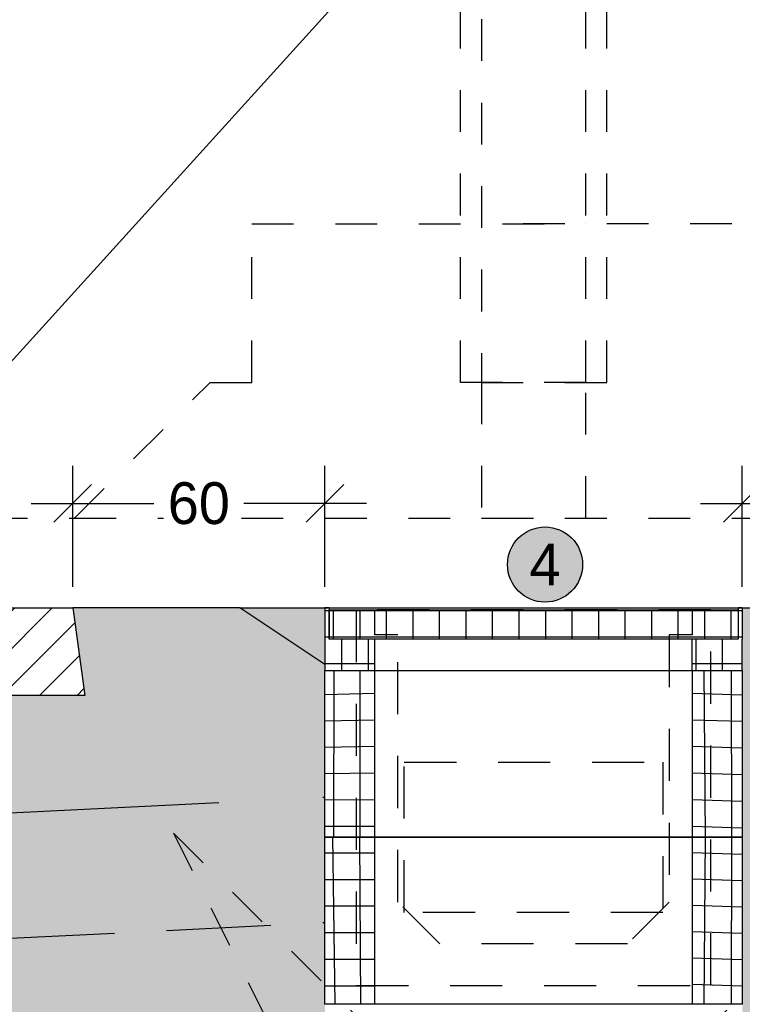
# Model space of a CAD drawing. Header units: metres. Extents: x -8 to 484, y -254 to 116.
# Tile 135 of 172: x 426.99 to 428.72, y 36.46 to 38.82. Entities that reach past the tile are written whole.
import ezdxf

# ---------------------------------------------------------------- set-up
doc = ezdxf.new("R2010")
doc.units = ezdxf.units.M
for name, pattern in [('GESTRICHELT', [0.75, 0.5, -0.25]), ('STRICHLINIE', [0.75, 0.5, -0.25]), ('STRICHPUNKT', [25.4, 12.7, -6.35, 0, -6.35])]:
    doc.linetypes.add(name, pattern=pattern)
for name, color, linetype in [('GTU_A_Druckbereich', 7, 'STRICHPUNKT'), ('GTU_A_Lichtraumprofil', 252, 'Continuous'), ('GTU_B', 253, 'Continuous'), ('GTU_B_Bemaßung', 253, 'Continuous'), ('GTU_P', 1, 'Continuous'), ('GTU_P_Baugrube', 11, 'Continuous'), ('GTU_P_Bemaßung', 1, 'Continuous'), ('GTU_P_Beschriftung', 1, 'Continuous')]:
    doc.layers.add(name, color=color, linetype=linetype)
doc.layers.add('GTU_A_Hilfslayer', color=3, linetype='Continuous', plot=False)
doc.styles.add('PROVI', font='PROVI.SHX')
doc.dimstyles.new('1zu50', dxfattribs={"dimscale": 0.5, "dimtxt": 0.2, "dimasz": 0.18, "dimexe": 0.18, "dimexo": 0.02, "dimgap": 0.09, "dimtad": 0, "dimtih": 1, "dimtoh": 1, "dimzin": 4, "dimdsep": 46, "dimtxsty": 'PROVI', "dimblk1": 'OBLIQUE', "dimblk2": 'OBLIQUE', "dimsah": 1, "dimcen": 0.3, "dimdle": 0.2, "dimclrd": 256, "dimclre": 256, "dimclrt": 256, "dimadec": 0, "dimazin": 0, "dimtfac": 1, "dimtdec": 4, "dimtofl": 0, "dimtmove": 2, "dimatfit": 3, "dimldrblk": 'NONE', "dimfxl": 0.4, "dimfxlon": 1, "dimtfill": 1, "dimtfillclr": 256, "dimtolj": 1, "dimtzin": 0, "dimlwd": -1, "dimlwe": -1, "dimarcsym": 0})
doc.dimstyles.new('1zu50 (cm)', dxfattribs={"dimscale": 0.5, "dimtxt": 0.2, "dimasz": 0.18, "dimexe": 0.18, "dimexo": 0.02, "dimgap": 0.09, "dimtad": 0, "dimtih": 1, "dimtoh": 1, "dimdec": 0, "dimlfac": 100, "dimzin": 4, "dimdsep": 46, "dimtxsty": 'PROVI', "dimblk1": 'OBLIQUE', "dimblk2": 'OBLIQUE', "dimsah": 1, "dimcen": 0.3, "dimdle": 0.2, "dimclrd": 256, "dimclre": 256, "dimclrt": 256, "dimadec": 0, "dimazin": 0, "dimtfac": 1, "dimtdec": 4, "dimtofl": 0, "dimtmove": 2, "dimatfit": 3, "dimldrblk": 'NONE', "dimfxl": 0.4, "dimfxlon": 1, "dimtfill": 1, "dimtfillclr": 256, "dimtolj": 1, "dimtzin": 0, "dimlwd": -1, "dimlwe": -1, "dimarcsym": 0})

# ---------------------------------------------------------------- blocks, each defined once
blk = doc.blocks.new('Lira_250m GC mit_Ola')
at = {"layer": 'GTU_A_Lichtraumprofil', "linetype": 'STRICHLINIE', "ltscale": 0.2}
for points in [[(0.7499991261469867, 0.05499949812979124), (1.387499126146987, 0.05499949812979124), (1.387499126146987, -0.03800050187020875), (1.462499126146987, -0.03800050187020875), (1.462499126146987, -5.01870208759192e-07), (1.612499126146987, -5.018719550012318e-07), (1.612499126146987, 0.05499949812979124), (2.024999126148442, 0.05499949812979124), (3.249999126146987, 0.05499949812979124), (3.249999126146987, 0.3799994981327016), (3.249999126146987, 3.049999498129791), (2.609999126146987, 4.899999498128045), (-1.110000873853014, 4.899999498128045), (-1.750000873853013, 3.049999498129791), (-1.750000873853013, 0.3799994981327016), (-1.750000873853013, 0.05499949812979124), (-0.5250008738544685, 0.05499949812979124), (-0.1125008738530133, 0.05499949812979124), (-0.1125008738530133, -5.018719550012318e-07), (0.03749912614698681, -5.01870208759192e-07), (0.03749912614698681, -0.03800050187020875), (0.1124991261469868, -0.03800050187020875), (0.1124991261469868, 0.05499949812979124), (0.7499991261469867, 0.05499949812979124)], [(-1.750000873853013, 0.3799994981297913), (-1.450000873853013, 0.3799994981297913), (-1.450000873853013, 3.917186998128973)], [(3.249999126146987, 0.3799994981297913), (2.949999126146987, 0.3799994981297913), (2.949999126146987, 3.917186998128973)], [(-0.5250008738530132, 0.05499949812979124), (-0.8500008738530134, 0.3799994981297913), (-0.9500008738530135, 0.3799994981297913), (-0.9500008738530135, 0.7599994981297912), (-1.750000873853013, 0.7599994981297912)], [(2.024999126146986, 0.05499949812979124), (2.349999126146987, 0.3799994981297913), (2.449999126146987, 0.3799994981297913), (2.449999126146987, 0.7599994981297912), (3.249999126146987, 0.7599994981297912)]]:
    blk.add_lwpolyline(points, dxfattribs=at)
blk = doc.blocks.new('GTU_QP_KTB_Kabelaufbauschacht Gr V Deckel')
h = blk.add_hatch()
h.set_pattern_fill('ANSI37', color=256, scale=0.02, angle=45)
h.set_pattern_definition([(90, (31.49834165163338, 9.313225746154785e-10), (-0.0635, 6.938893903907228e-18), []), (180, (31.49834165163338, 9.313225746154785e-10), (-6.938893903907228e-18, -0.0635), [])])
h.paths.add_polyline_path([(2572785.763642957, 5641192.82787024), (2572785.763642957, 5641192.897870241), (2572784.783647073, 5641192.897870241), (2572784.783647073, 5641192.82787024)])
for p, q in [((2572784.783647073, 5641192.897870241), (2572785.763642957, 5641192.897870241)), ((2572784.783647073, 5641192.82787024), (2572784.783647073, 5641192.897870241)), ((2572785.763642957, 5641192.897870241), (2572785.763642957, 5641192.82787024)), ((2572785.763642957, 5641192.82787024), (2572784.783647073, 5641192.82787024))]:
    blk.add_line(p, q)
blk = doc.blocks.new('GTU_QP_KTB_Kabelaufbauschacht Gr V Oberrahmen')
h = blk.add_hatch()
h.set_pattern_fill('ANSI37', color=256, scale=0.02, angle=45)
h.set_pattern_definition([(90, (31.51833753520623, 9.313225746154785e-10), (-0.0635, 6.938893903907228e-18), []), (180, (31.51833753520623, 9.313225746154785e-10), (-6.938893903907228e-18, -0.0635), [])])
h.paths.add_polyline_path([(2572784.893642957, 5641192.681374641), (2572784.783642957, 5641192.681374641), (2572784.783642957, 5641192.756374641), (2572784.773642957, 5641192.756374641), (2572784.773642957, 5641192.681374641), (2572784.773642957, 5641192.606374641), (2572784.893642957, 5641192.60637464)])
h = blk.add_hatch()
h.set_pattern_fill('ANSI37', color=256, scale=0.02, angle=45)
h.set_pattern_definition([(90, (31.6683375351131, 9.313225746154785e-10), (-0.0635, 6.938893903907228e-18), []), (180, (31.6683375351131, 9.313225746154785e-10), (-6.938893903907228e-18, -0.0635), [])])
h.paths.add_polyline_path([(2572785.653642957, 5641192.606374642), (2572785.773642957, 5641192.606374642), (2572785.773642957, 5641192.681374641), (2572785.773642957, 5641192.756374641), (2572785.763642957, 5641192.756374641), (2572785.763642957, 5641192.681374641), (2572785.653642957, 5641192.681374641)])
for p, q in [((2572784.783642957, 5641192.756374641), (2572784.773642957, 5641192.756374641)), ((2572784.773642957, 5641192.756374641), (2572784.773642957, 5641192.681374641)), ((2572784.783642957, 5641192.756374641), (2572784.783642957, 5641192.681374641)), ((2572785.773642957, 5641192.756374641), (2572785.763642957, 5641192.756374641)), ((2572785.763642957, 5641192.756374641), (2572785.763642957, 5641192.681374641)), ((2572785.773642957, 5641192.756374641), (2572785.773642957, 5641192.681374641)), ((2572784.773642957, 5641192.681374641), (2572784.773642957, 5641192.606374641)), ((2572785.763642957, 5641192.681374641), (2572784.783642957, 5641192.681374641)), ((2572784.893642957, 5641192.606374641), (2572784.893642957, 5641192.681374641)), ((2572785.653642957, 5641192.606374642), (2572785.653642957, 5641192.681374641)), ((2572785.773642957, 5641192.606374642), (2572785.773642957, 5641192.681374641)), ((2572784.773642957, 5641192.606374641), (2572785.773642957, 5641192.606374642))]:
    blk.add_line(p, q)
blk = doc.blocks.new('GTU_QP_KTB_Kabelaufbauschacht Gr V Zwischenrahmen ohne3')
h = blk.add_hatch()
h.set_pattern_fill('ANSI37', color=256, scale=0.02, angle=45)
h.set_pattern_definition([(90, (-3560839.204604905, -5932501.922391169), (-0.06349999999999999, 1.387778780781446e-17), []), (180, (-3560839.204604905, -5932501.922391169), (-1.387778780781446e-17, -0.06349999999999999), [])])
edge = h.paths.add_edge_path()
edge.add_line((-0.3600000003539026, 3.582012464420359e-11), (-0.469004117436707, 3.582012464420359e-11))
edge.add_line((-0.4690041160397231, 3.582012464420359e-11), (-0.4799999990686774, 3.582012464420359e-11))
edge.add_line((-0.4799999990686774, -8.955024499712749e-10), (-0.4799999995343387, 0.3999999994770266))
edge.add_line((-0.48, 0.4000000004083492), (-0.3599999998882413, 0.4000000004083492))
edge.add_line((-0.3599999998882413, 0.4000000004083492), (-0.35999999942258, 3.582012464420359e-11))
h = blk.add_hatch()
h.set_pattern_fill('ANSI37', color=256, scale=0.02, angle=45)
h.set_pattern_definition([(90, (-3560839.204604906, -5932501.922391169), (-0.06349999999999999, 1.387778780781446e-17), []), (180, (-3560839.204604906, -5932501.922391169), (-1.387778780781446e-17, -0.06349999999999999), [])])
edge = h.paths.add_edge_path()
edge.add_line((0.39999999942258, 0.4000000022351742), (0.52, 0.4000000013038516))
edge.add_line((0.5200000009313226, 0.400000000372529), (0.5199999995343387, 0))
edge.add_line((0.5199999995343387, 9.313225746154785e-10), (0.4000000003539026, 9.313225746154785e-10))
edge.add_line((0.3999999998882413, 9.313225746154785e-10), (0.3999999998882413, 0.4000000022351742))
for p, q in [((-0.4799999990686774, -8.955024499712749e-10), (-0.48, 0.4000000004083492)), ((-0.48, 0.4000000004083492), (0.52, 0.4000000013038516)), ((-0.3600000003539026, 3.582012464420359e-11), (-0.3599999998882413, 0.4000000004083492)), ((0.3999999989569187, 0.4000000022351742), (0.3999999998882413, 9.313225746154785e-10)), ((0.52, 0.4000000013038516), (0.5200000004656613, 9.313225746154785e-10)), ((0.5200000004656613, 9.313225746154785e-10), (-0.4799999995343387, -8.596823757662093e-10))]:
    blk.add_line(p, q)
blk = doc.blocks.new('Druckbereich')
at = {"layer": 'GTU_A_Druckbereich', "linetype": 'STRICHLINIE', "ltscale": 0.2}
for p, q in [((-0.7376924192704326, -0.700000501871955), (-1.586220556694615, -1.54852863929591)), ((2.262307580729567, -0.700000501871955), (3.11083571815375, -1.54852863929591)), ((2.262307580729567, -0.700000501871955), (2.798963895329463, -1.773313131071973))]:
    blk.add_line(p, q, dxfattribs=at)
blk = doc.blocks.new('_OBLIQUE')
at = {"color": 0, "linetype": 'ByBlock'}
blk.add_line((-0.5, -0.5), (0.5, 0.5), dxfattribs=at)
blk = doc.blocks.new('*D242')
at = {"layer": 'Defpoints', "color": 0, "linetype": 'Continuous'}
for p in [(430.5924542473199, 40.40799492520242), (425.8424542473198, 37.36599492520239), (430.5924542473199, 37.36599492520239)]:
    blk.add_point(p, dxfattribs=at)
at = {"layer": 'GTU_B_Bemaßung', "linetype": 'Continuous'}
for p, q in [((425.8424542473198, 40.20799492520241), (425.8424542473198, 40.49799492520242)), ((430.5924542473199, 40.20799492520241), (430.5924542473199, 40.49799492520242)), ((425.7424542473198, 40.40799492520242), (428.0461760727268, 40.40799492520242)), ((430.6924542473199, 40.40799492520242), (428.3887324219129, 40.40799492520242))]:
    blk.add_line(p, q, dxfattribs=at)
at = {"layer": 'GTU_B_Bemaßung', "linetype": 'Continuous', "xscale": 0.09, "yscale": 0.09, "zscale": 0.09, "rotation": 180}
blk.add_blockref('_OBLIQUE', (425.8424542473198, 40.40799492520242), dxfattribs=at)
at = {"layer": 'GTU_B_Bemaßung', "linetype": 'Continuous', "xscale": 0.09, "yscale": 0.09, "zscale": 0.09}
blk.add_blockref('_OBLIQUE', (430.5924542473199, 40.40799492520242), dxfattribs=at)
at = {"layer": 'GTU_B_Bemaßung', "linetype": 'Continuous', "insert": (428.2174542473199, 40.40799492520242), "char_height": 0.1, "attachment_point": 5, "style": 'PROVI', "bg_fill": 3, "box_fill_scale": 1.1, "bg_fill_color": 256, "bg_fill_true_color": 13158600, "bg_fill_transparency": 0}
blk.add_mtext('\\A1;4.75', dxfattribs=at)
blk = doc.blocks.new('_None')
blk = doc.blocks.new('*D269')
at = {"layer": 'Defpoints', "color": 0, "linetype": 'Continuous'}
for p in [(427.7174563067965, 40.90799492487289), (427.7174563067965, 37.40799492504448), (425.8424542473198, 37.36599492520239)]:
    blk.add_point(p, dxfattribs=at)
at = {"layer": 'GTU_P_Bemaßung', "linetype": 'Continuous'}
for p, q in [((425.8424542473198, 40.70799492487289), (425.8424542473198, 40.99799492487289)), ((427.7174563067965, 40.70799492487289), (427.7174563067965, 40.99799492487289)), ((425.7424542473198, 40.90799492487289), (426.6269552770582, 40.90799492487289)), ((427.8174563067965, 40.90799492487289), (426.9329552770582, 40.90799492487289))]:
    blk.add_line(p, q, dxfattribs=at)
at = {"layer": 'GTU_P_Bemaßung', "linetype": 'Continuous', "xscale": 0.09, "yscale": 0.09, "zscale": 0.09, "rotation": 180}
blk.add_blockref('_OBLIQUE', (425.8424542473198, 40.90799492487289), dxfattribs=at)
at = {"layer": 'GTU_P_Bemaßung', "linetype": 'Continuous', "xscale": 0.09, "yscale": 0.09, "zscale": 0.09}
blk.add_blockref('_OBLIQUE', (427.7174563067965, 40.90799492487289), dxfattribs=at)
at = {"layer": 'GTU_P_Bemaßung', "linetype": 'Continuous', "insert": (426.7799552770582, 40.90799492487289), "char_height": 0.1, "attachment_point": 5, "style": 'PROVI', "bg_fill": 3, "box_fill_scale": 1.1, "bg_fill_color": 256, "bg_fill_true_color": 13158600, "bg_fill_transparency": 0}
blk.add_mtext('\\A1;1.88', dxfattribs=at)
blk = doc.blocks.new('*D270')
at = {"layer": 'Defpoints', "color": 0, "linetype": 'Continuous'}
for p in [(428.7174563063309, 40.90799492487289), (427.7174563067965, 37.40799492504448), (428.7174563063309, 37.40799492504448)]:
    blk.add_point(p, dxfattribs=at)
at = {"layer": 'GTU_P_Bemaßung', "linetype": 'Continuous'}
for p, q in [((427.7174563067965, 40.70799492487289), (427.7174563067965, 40.99799492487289)), ((428.7174563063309, 40.70799492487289), (428.7174563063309, 40.99799492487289)), ((427.6174563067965, 40.90799492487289), (428.0662988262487, 40.90799492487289)), ((428.8174563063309, 40.90799492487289), (428.3686137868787, 40.90799492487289))]:
    blk.add_line(p, q, dxfattribs=at)
at = {"layer": 'GTU_P_Bemaßung', "linetype": 'Continuous', "xscale": 0.09, "yscale": 0.09, "zscale": 0.09, "rotation": 180}
blk.add_blockref('_OBLIQUE', (427.7174563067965, 40.90799492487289), dxfattribs=at)
at = {"layer": 'GTU_P_Bemaßung', "linetype": 'Continuous', "xscale": 0.09, "yscale": 0.09, "zscale": 0.09}
blk.add_blockref('_OBLIQUE', (428.7174563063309, 40.90799492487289), dxfattribs=at)
at = {"layer": 'GTU_P_Bemaßung', "linetype": 'Continuous', "insert": (428.2174563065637, 40.90799492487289), "char_height": 0.1, "attachment_point": 5, "style": 'PROVI', "bg_fill": 3, "box_fill_scale": 1.1, "bg_fill_color": 256, "bg_fill_true_color": 13158600, "bg_fill_transparency": 0}
blk.add_mtext('\\A1;1.00', dxfattribs=at)
blk = doc.blocks.new('*D271')
at = {"layer": 'Defpoints', "color": 0, "linetype": 'Continuous'}
for p in [(430.5924542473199, 40.90799492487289), (428.7174563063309, 37.40799492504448), (430.5924542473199, 37.36599492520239)]:
    blk.add_point(p, dxfattribs=at)
at = {"layer": 'GTU_P_Bemaßung', "linetype": 'Continuous'}
for p, q in [((428.7174563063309, 40.70799492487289), (428.7174563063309, 40.99799492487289)), ((430.5924542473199, 40.70799492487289), (430.5924542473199, 40.99799492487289)), ((428.6174563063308, 40.90799492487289), (429.5029552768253, 40.90799492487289)), ((430.6924542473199, 40.90799492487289), (429.8069552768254, 40.90799492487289))]:
    blk.add_line(p, q, dxfattribs=at)
at = {"layer": 'GTU_P_Bemaßung', "linetype": 'Continuous', "xscale": 0.09, "yscale": 0.09, "zscale": 0.09, "rotation": 180}
blk.add_blockref('_OBLIQUE', (428.7174563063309, 40.90799492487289), dxfattribs=at)
at = {"layer": 'GTU_P_Bemaßung', "linetype": 'Continuous', "xscale": 0.09, "yscale": 0.09, "zscale": 0.09}
blk.add_blockref('_OBLIQUE', (430.5924542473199, 40.90799492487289), dxfattribs=at)
at = {"layer": 'GTU_P_Bemaßung', "linetype": 'Continuous', "insert": (429.6549552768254, 40.90799492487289), "char_height": 0.1, "attachment_point": 5, "style": 'PROVI', "bg_fill": 3, "box_fill_scale": 1.1, "bg_fill_color": 256, "bg_fill_true_color": 13158600, "bg_fill_transparency": 0}
blk.add_mtext('\\A1;1.87', dxfattribs=at)
blk = doc.blocks.new('*D399')
at = {"layer": 'Defpoints', "color": 0, "linetype": 'Continuous'}
for p in [(427.7174563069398, 37.65799492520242), (427.1134542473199, 37.40799492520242), (427.7174563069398, 37.40799492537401)]:
    blk.add_point(p, dxfattribs=at)
at = {"layer": 'GTU_P_Bemaßung', "linetype": 'Continuous'}
for p, q in [((427.1134542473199, 37.45799492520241), (427.1134542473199, 37.74799492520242)), ((427.7174563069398, 37.45799492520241), (427.7174563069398, 37.74799492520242)), ((427.0134542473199, 37.65799492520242), (427.3072977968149, 37.65799492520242)), ((427.8174563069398, 37.65799492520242), (427.5236127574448, 37.65799492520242))]:
    blk.add_line(p, q, dxfattribs=at)
at = {"layer": 'GTU_P_Bemaßung', "linetype": 'Continuous', "xscale": 0.09, "yscale": 0.09, "zscale": 0.09, "rotation": 180}
blk.add_blockref('_OBLIQUE', (427.1134542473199, 37.65799492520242), dxfattribs=at)
at = {"layer": 'GTU_P_Bemaßung', "linetype": 'Continuous', "xscale": 0.09, "yscale": 0.09, "zscale": 0.09}
blk.add_blockref('_OBLIQUE', (427.7174563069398, 37.65799492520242), dxfattribs=at)
at = {"layer": 'GTU_P_Bemaßung', "linetype": 'Continuous', "insert": (427.4154552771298, 37.65799492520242), "char_height": 0.1, "attachment_point": 5, "style": 'PROVI', "bg_fill": 3, "box_fill_scale": 1.1, "bg_fill_color": 256, "bg_fill_true_color": 13158600, "bg_fill_transparency": 0}
blk.add_mtext('\\A1;60', dxfattribs=at)
blk = doc.blocks.new('*D400')
at = {"layer": 'Defpoints', "color": 0, "linetype": 'Continuous'}
for p in [(429.3214542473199, 37.65799492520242), (428.7174563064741, 37.40799492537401), (429.3214542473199, 37.40799492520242)]:
    blk.add_point(p, dxfattribs=at)
at = {"layer": 'GTU_P_Bemaßung', "linetype": 'Continuous'}
for p, q in [((428.7174563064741, 37.45799492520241), (428.7174563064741, 37.74799492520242)), ((429.3214542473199, 37.45799492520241), (429.3214542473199, 37.74799492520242)), ((428.6174563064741, 37.65799492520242), (428.9112977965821, 37.65799492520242)), ((429.4214542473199, 37.65799492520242), (429.127612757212, 37.65799492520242))]:
    blk.add_line(p, q, dxfattribs=at)
at = {"layer": 'GTU_P_Bemaßung', "linetype": 'Continuous', "xscale": 0.09, "yscale": 0.09, "zscale": 0.09, "rotation": 180}
blk.add_blockref('_OBLIQUE', (428.7174563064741, 37.65799492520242), dxfattribs=at)
at = {"layer": 'GTU_P_Bemaßung', "linetype": 'Continuous', "xscale": 0.09, "yscale": 0.09, "zscale": 0.09}
blk.add_blockref('_OBLIQUE', (429.3214542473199, 37.65799492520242), dxfattribs=at)
at = {"layer": 'GTU_P_Bemaßung', "linetype": 'Continuous', "insert": (429.019455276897, 37.65799492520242), "char_height": 0.1, "attachment_point": 5, "style": 'PROVI', "bg_fill": 3, "box_fill_scale": 1.1, "bg_fill_color": 256, "bg_fill_true_color": 13158600, "bg_fill_transparency": 0}
blk.add_mtext('\\A1;60', dxfattribs=at)

msp = doc.modelspace()

# ---------------------------------------------------------------- hatches: boundary and pattern name
at = {"layer": 'GTU_B'}
h = msp.add_hatch(dxfattribs=at)
h.set_pattern_fill('ANSI31', color=256, scale=0.02, style=0)
h.set_pattern_definition([(45, (418.3426055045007, 32.36806288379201), (-0.04490128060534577, 0.04490128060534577), [])])
h.paths.add_polyline_path([(424.5424542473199, 37.19799492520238), (424.5714542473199, 37.40799492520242), (424.8064542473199, 37.40799492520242), (424.8954542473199, 37.43299492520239), (424.8954542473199, 37.43299492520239), (424.9154542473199, 37.40799492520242), (425.2304542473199, 37.40799492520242), (425.2504542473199, 37.43299492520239), (425.2504542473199, 37.43299492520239), (425.3394542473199, 37.40799492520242), (425.3394542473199, 37.40799492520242), (425.6394542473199, 37.36599492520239), (426.0454542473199, 37.36599492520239), (426.3454542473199, 37.40799492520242), (426.3454542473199, 37.40799492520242), (426.4344542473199, 37.43299492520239), (426.4344542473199, 37.43299492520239), (426.4544542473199, 37.40799492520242), (426.7694542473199, 37.40799492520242), (426.78945424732, 37.43299492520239), (426.78945424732, 37.43299492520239), (426.8784542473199, 37.40799492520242), (427.1134542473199, 37.40799492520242), (427.1424542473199, 37.19799492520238)])
at = {"layer": 'GTU_P', "linetype": 'Continuous', "transparency": 33554508}
h = msp.add_hatch(color=256, dxfattribs=at)
h.paths.add_polyline_path([(422.9674709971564, 37.272003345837), (422.7634836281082, 37.40799492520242), (422.3634836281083, 37.40799492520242), (422.3924836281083, 37.19799492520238), (419.7924836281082, 37.19799492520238), (419.8214836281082, 37.40799492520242), (419.4214836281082, 37.40799492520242), (418.3980782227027, 36.72572465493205), (419.5185447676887, 36.78174798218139), (419.6047912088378, 36.86799442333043), (419.5627737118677, 36.78395942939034), (422.9674709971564, 36.95419429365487), (422.9674709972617, 37.25799492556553)])
h.paths.add_polyline_path([(424.3547618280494, 36.86799442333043), (424.2685153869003, 36.78174798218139), (424.3127443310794, 36.78395942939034)])
h.paths.add_polyline_path([(417.2015404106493, 34.97873978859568), (417.4837293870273, 34.97873978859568), (417.4837293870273, 35.13702405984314), (417.2015404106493, 35.13702405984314)], flags=9)
h.paths.add_polyline_path([(423.3263785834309, 34.97873979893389), (423.6085675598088, 34.97873979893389), (423.6085675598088, 35.13702407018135), (423.3263785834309, 35.13702407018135)], flags=9)
h.paths.add_polyline_path([(428.0763638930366, 34.97873979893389), (428.3585528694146, 34.97873979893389), (428.3585528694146, 35.13702407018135), (428.0763638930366, 35.13702407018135)], flags=9)
h.paths.add_polyline_path([(423.9674709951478, 36.8579949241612), (423.9674709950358, 36.76669576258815), (424.2685153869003, 36.78174798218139), (424.3547618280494, 36.86799442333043), (424.3127443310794, 36.78395942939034), (427.7174563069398, 36.95419502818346), (427.7174563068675, 37.25799492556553), (427.7174563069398, 37.27199355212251), (427.5134542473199, 37.40799492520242), (427.1134542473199, 37.40799492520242), (427.1424542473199, 37.19799492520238), (424.5424542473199, 37.19799492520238), (424.5714542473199, 37.40799492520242), (424.1714542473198, 37.40799492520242), (423.967471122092, 37.2720061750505), (423.9674709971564, 37.2579949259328)])
h.paths.add_polyline_path([(419.6047912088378, 36.86799442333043), (419.5185447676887, 36.78174798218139), (419.5627737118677, 36.78395942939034)])
h.paths.add_polyline_path([(429.0185153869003, 36.78174798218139), (429.1047618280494, 36.86799442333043), (429.0627443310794, 36.78395942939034), (432.4424563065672, 36.95294502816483), (432.4424563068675, 37.25799492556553), (432.4424563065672, 37.28866021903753), (432.2634542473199, 37.40799492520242), (431.8634542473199, 37.40799492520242), (431.8924542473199, 37.19799492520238), (429.2924542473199, 37.19799492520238), (429.3214542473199, 37.40799492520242), (428.9214542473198, 37.40799492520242), (428.7174564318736, 37.27199638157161), (428.7174563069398, 37.2579949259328), (428.7174563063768, 36.85799492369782), (428.7174563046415, 36.76669502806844)])
h.paths.add_polyline_path([(429.1047618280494, 36.86799442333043), (429.0185153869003, 36.78174798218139), (429.0627443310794, 36.78395942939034)])
h.paths.add_polyline_path([(433.4424563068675, 37.25799492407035), (433.4424563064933, 36.95294482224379), (436.8474104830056, 36.78269711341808), (436.8047618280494, 36.86799442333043), (436.8923038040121, 36.78045244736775), (437.1424542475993, 36.76794492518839), (437.1424542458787, 36.85799492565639), (437.1424542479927, 37.25799492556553), (437.1424542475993, 37.28866159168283), (436.9634542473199, 37.40799492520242), (436.5634542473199, 37.40799492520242), (436.5924542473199, 37.19799492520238), (433.9924542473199, 37.19799492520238), (434.0214542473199, 37.40799492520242), (433.6214542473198, 37.40799492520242), (433.4424564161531, 37.28866303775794)])
h.paths.add_polyline_path([(436.8923038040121, 36.78045244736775), (436.8047618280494, 36.86799442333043), (436.8474104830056, 36.78269711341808)])
h.paths.add_polyline_path([(441.7424542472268, 37.20799492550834), (441.7424542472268, 37.33299492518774), (441.7424542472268, 37.40799492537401), (441.7134542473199, 37.40799492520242), (441.3134542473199, 37.40799492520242), (441.3424542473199, 37.19799492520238), (438.7424542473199, 37.19799492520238), (438.7714542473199, 37.40799492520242), (438.3714542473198, 37.40799492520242), (438.1424543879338, 37.25532835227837), (438.1424542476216, 36.95544492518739), (441.5974104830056, 36.78269711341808), (441.5547618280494, 36.86799442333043), (441.6423038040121, 36.78045244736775), (441.7424542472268, 36.77544492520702), (441.7424542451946, 36.8079949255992)])
h.paths.add_polyline_path([(441.6423038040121, 36.78045244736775), (441.5547618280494, 36.86799442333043), (441.5974104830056, 36.78269711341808)])
h = msp.add_hatch(color=256, dxfattribs=at)
h.paths.add_polyline_path([(422.9674709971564, 37.40799492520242), (422.7634836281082, 37.40799492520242), (422.9674709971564, 37.272003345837), (422.9674709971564, 37.33299492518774)])
h.paths.add_polyline_path([(423.9674709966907, 37.40799492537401), (423.9674709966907, 37.33299492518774), (423.9674709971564, 37.2720060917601), (424.1714542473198, 37.40799492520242)])
h.paths.add_polyline_path([(427.5134542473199, 37.40799492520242), (427.7174563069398, 37.27199355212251), (427.7174563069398, 37.33299492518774), (427.7174563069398, 37.40799492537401)])
h.paths.add_polyline_path([(428.7174564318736, 37.27199638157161), (428.9214542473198, 37.40799492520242), (428.7174563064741, 37.40799492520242), (428.7174563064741, 37.33299492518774)])
h.paths.add_polyline_path([(432.4424563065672, 37.40799492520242), (432.2634542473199, 37.40799492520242), (432.4424563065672, 37.28866021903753), (432.4424563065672, 37.33299492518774)])
h.paths.add_polyline_path([(433.4424564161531, 37.28866303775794), (433.6214542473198, 37.40799492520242), (433.4424563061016, 37.40799492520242), (433.4424563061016, 37.33299492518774)])
h.paths.add_polyline_path([(437.1424542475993, 37.40799492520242), (436.9634542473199, 37.40799492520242), (437.1424542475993, 37.28866159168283), (437.1424542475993, 37.33299492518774)])
h.paths.add_polyline_path([(438.1424542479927, 37.25799492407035), (438.1424542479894, 37.25532825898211), (438.3714542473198, 37.40799492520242), (438.1424542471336, 37.40799492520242), (438.1424542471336, 37.33299492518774)])
at = {"layer": 'GTU_P_Baugrube', "linetype": 'Continuous', "transparency": 33554687}
h = msp.add_hatch(dxfattribs=at)
h.set_pattern_fill('DOTS2', color=256, scale=0.02, style=0)
h.set_pattern_definition([(0, (414.1129548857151, -6.705095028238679), (0, 0.508), [0, -0.508]), (0, (414.2755148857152, -6.694935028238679), (0, 0.508), [0, -0.508]), (0, (414.1840748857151, -6.583175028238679), (0, 0.508), [0, -0.508]), (0, (414.2958348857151, -6.501895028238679), (0, 0.508), [0, -0.508]), (0, (414.1637548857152, -6.471415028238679), (0, 0.508), [0, -0.508]), (0, (414.2043948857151, -6.349495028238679), (0, 0.508), [0, -0.508]), (0, (414.1332748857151, -6.258055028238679), (0, 0.508), [0, -0.508]), (0, (414.2958348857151, -6.268215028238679), (0, 0.508), [0, -0.508]), (0, (414.4177548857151, -6.247895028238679), (0, 0.508), [0, -0.508]), (0, (414.4787148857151, -6.369815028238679), (0, 0.508), [0, -0.508]), (0, (414.5803148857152, -6.379975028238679), (0, 0.508), [0, -0.508]), (0, (414.5803148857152, -6.562855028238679), (0, 0.508), [0, -0.508]), (0, (414.4888748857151, -6.623815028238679), (0, 0.508), [0, -0.508]), (0, (414.3466348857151, -6.593335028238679), (0, 0.508), [0, -0.508]), (0, (414.4380748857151, -6.501895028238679), (0, 0.508), [0, -0.508]), (0, (414.3466348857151, -6.410455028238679), (0, 0.508), [0, -0.508]), (0, (414.5599948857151, -6.694935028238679), (0, 0.508), [0, -0.508])])
h.paths.add_polyline_path([(416.8426348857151, 35.20788192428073), (416.2426348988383, 35.20788192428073), (416.2426348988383, 34.90788192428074), (441.5924753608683, 34.90788192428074), (441.5924753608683, 35.10788194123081), (441.7424563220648, 35.10788194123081), (441.7424563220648, 35.20788193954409), (438.1424563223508, 35.20788192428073), (438.1424563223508, 35.15788193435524), (438.2924372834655, 35.15788193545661), (438.2924372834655, 34.95788193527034), (436.9924753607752, 34.95788193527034), (436.9924753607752, 35.15788193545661), (437.1424563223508, 35.15788193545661), (437.1424563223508, 35.20788192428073), (433.4424583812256, 35.20788192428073), (433.4424583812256, 35.15788193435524), (433.5924393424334, 35.15788193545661), (433.5924393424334, 34.95788193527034), (432.2924774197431, 34.95788193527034), (432.2924774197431, 35.15788193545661), (432.4424583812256, 35.15788193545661), (432.4424583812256, 35.20788192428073), (428.7174583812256, 35.20788192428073), (428.7174583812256, 35.15788193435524), (428.8674393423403, 35.15788193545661), (428.8674393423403, 34.95788193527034), (427.56747741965, 34.95788193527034), (427.56747741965, 35.15788193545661), (427.7174583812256, 35.15788193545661), (427.7174583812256, 35.20788192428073), (423.9674709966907, 35.20788192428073), (423.9674730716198, 35.20788192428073), (423.9674730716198, 35.15788193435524), (424.1174540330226, 35.15788193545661), (424.1174540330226, 34.95788193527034), (422.8174921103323, 34.95788193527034), (422.8174921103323, 35.15788193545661), (422.9674730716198, 35.15788193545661), (422.9674730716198, 35.20788192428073), (417.8426348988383, 35.20788192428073), (417.8426348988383, 35.15788192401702), (417.9926158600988, 35.15788192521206), (417.9926158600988, 34.9578819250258), (416.6926539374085, 34.9578819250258), (416.6926539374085, 35.15788192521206), (416.8426348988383, 35.15788192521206)])
h.paths.add_polyline_path([(416.2426348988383, 35.20788192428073), (416.8426348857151, 35.20788192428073), (416.8426348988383, 35.25788192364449), (416.8426348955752, 35.50788192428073), (416.2426348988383, 35.50788192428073)])
h.paths.add_polyline_path([(416.2426348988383, 35.50788192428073), (416.8426348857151, 35.50788192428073), (416.8426348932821, 35.65788192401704), (416.8426348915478, 35.80788192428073), (416.2426348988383, 35.80788192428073)])
h.paths.add_polyline_path([(416.2426348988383, 35.80788192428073), (416.8426348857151, 35.80788192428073), (416.8426348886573, 36.05788192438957), (416.8426348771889, 36.10788192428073), (416.2426348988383, 36.10788192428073)])
h.paths.add_polyline_path([(416.8426348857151, 36.40788192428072), (416.2426348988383, 36.40788192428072), (416.2426348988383, 36.10788192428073), (416.8426348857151, 36.10788192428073)])
h.paths.add_polyline_path([(416.8426348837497, 36.4579949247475), (416.8426348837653, 36.70788192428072), (416.2426348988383, 36.70788192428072), (416.2426348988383, 36.40788192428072), (416.8426348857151, 36.40788192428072), (416.8426348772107, 36.45788194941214)])
h.paths.add_polyline_path([(416.8426348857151, 37.00788192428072), (416.2426348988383, 37.00788192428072), (416.2426348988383, 36.70788192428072), (416.8426348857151, 36.70788192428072), (416.8426348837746, 36.85799492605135)])
h.paths.add_polyline_path([(416.8426348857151, 37.30788192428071), (416.2426348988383, 37.30788192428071), (416.2426348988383, 37.00788192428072), (416.8426348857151, 37.00788192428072), (416.8426348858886, 37.25799492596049)])
h.paths.add_polyline_path([(416.2426348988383, 37.30788192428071), (416.8426348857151, 37.30788192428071), (416.8426348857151, 37.33299492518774), (416.8426348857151, 37.40799492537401), (416.2426348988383, 37.40799492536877)])
h.paths.add_polyline_path([(417.8426348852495, 37.40799492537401), (417.8426348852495, 37.33299492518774), (417.8426348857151, 37.29870201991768), (419.3722666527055, 37.37518360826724), (419.4214836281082, 37.40799492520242)])
h.paths.add_polyline_path([(417.8426348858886, 37.2579949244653), (417.8426348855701, 36.99832725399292), (418.8851724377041, 37.05045413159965), (419.3722666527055, 37.37518360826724), (417.8426348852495, 37.2987020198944)])
h.paths.add_polyline_path([(417.8426348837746, 36.85799492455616), (417.8426348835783, 36.69795248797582), (418.3980782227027, 36.72572465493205), (418.8851724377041, 37.05045413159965), (417.8426348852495, 36.99832725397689)])
h.paths.add_polyline_path([(417.8426348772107, 36.45788194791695), (417.8426348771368, 36.39757772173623), (422.9674709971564, 36.65381952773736), (422.9674709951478, 36.85799492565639), (422.9674709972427, 36.95419429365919), (418.3980782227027, 36.72572465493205), (417.8426348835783, 36.69795248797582), (417.842634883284, 36.45799492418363)])
h.paths.add_polyline_path([(422.9674709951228, 36.45799492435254), (422.967470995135, 36.65381952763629), (417.8426348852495, 36.39757772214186), (417.8426348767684, 36.0972029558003), (422.9674709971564, 36.35344476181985), (422.9674709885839, 36.45788194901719)])
h.paths.add_polyline_path([(422.9674709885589, 36.05788194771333), (422.9674709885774, 36.3534447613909), (417.8426348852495, 36.09720295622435), (417.8426348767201, 36.05788194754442), (417.8426348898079, 35.90799491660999), (417.8426891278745, 35.90799492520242), (420.0659693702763, 35.90799491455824), (422.9674709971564, 36.05306999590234), (422.9674730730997, 36.05307000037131), (422.9674730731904, 36.05788195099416)])
h.paths.add_polyline_path([(422.9674709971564, 36.05306999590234), (420.0659693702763, 35.90799491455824), (422.9674709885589, 35.90799490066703), (422.9674730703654, 35.90799494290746), (422.9674730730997, 36.05307000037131)])
h.paths.add_polyline_path([(423.9674730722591, 36.05788193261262), (423.9674730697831, 35.90799489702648), (424.8159395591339, 35.90799489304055), (427.7174563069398, 36.05307073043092), (427.7174583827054, 36.05307083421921), (427.7174583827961, 36.05788195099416), (427.7174562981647, 36.05788194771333), (427.7174562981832, 36.35344549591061), (423.9674709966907, 36.16594623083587), (423.9674709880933, 36.05788194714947)])
h.paths.add_polyline_path([(423.9674709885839, 36.457881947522), (423.9674709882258, 36.16594623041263), (427.7174563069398, 36.35344549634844), (427.7174562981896, 36.45788194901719), (427.7174563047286, 36.45799492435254), (427.7174563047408, 36.653820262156), (423.9674709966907, 36.46632099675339), (423.9674709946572, 36.45799492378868)])
h.paths.add_polyline_path([(427.7174563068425, 36.85799492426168), (427.7174563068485, 36.95419502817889), (423.9674715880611, 36.76669579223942), (423.9674709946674, 36.46632099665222), (427.7174563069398, 36.65382026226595)])
h.paths.add_polyline_path([(427.7174563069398, 36.05307073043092), (424.815939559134, 35.90799489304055), (427.7174562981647, 35.90799487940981), (427.7174583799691, 35.90788194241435), (427.7174583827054, 36.05307083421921)])
h.paths.add_polyline_path([(428.7174583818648, 36.05788193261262), (428.7174583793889, 35.907994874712), (429.5659395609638, 35.907994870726), (432.4424583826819, 36.05182083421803), (432.4424583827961, 36.05788195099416), (432.4424562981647, 36.05788194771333), (432.4424562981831, 36.3521954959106), (428.7174709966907, 36.16594623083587), (428.7174562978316, 36.16594549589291), (428.717456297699, 36.05788194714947)])
h.paths.add_polyline_path([(428.7174562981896, 36.457881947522), (428.7174562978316, 36.16594549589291), (428.7174709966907, 36.16594623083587), (432.4424562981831, 36.3521954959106), (432.4424562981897, 36.45788194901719), (432.4424563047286, 36.45799492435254), (432.4424563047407, 36.65257026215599), (428.7174709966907, 36.46632099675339), (428.7174563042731, 36.46632026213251), (428.7174563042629, 36.45799492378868)])
h.paths.add_polyline_path([(428.7174709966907, 36.46632099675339), (432.4424563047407, 36.65257026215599), (432.4424563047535, 36.85799492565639), (432.4424563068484, 36.9529450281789), (428.7174568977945, 36.76669505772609), (428.7174563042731, 36.46632026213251)])
h.paths.add_polyline_path([(432.4424583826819, 36.05182083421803), (429.565939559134, 35.90799489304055), (432.4424583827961, 35.90799485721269)])
h.paths.add_polyline_path([(436.3189700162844, 35.90799483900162), (433.4424567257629, 36.05182050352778), (433.4424583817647, 36.05182049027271), (433.4424583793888, 35.90799485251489), (433.4424604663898, 35.90799485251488)])
h.paths.add_polyline_path([(437.1424542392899, 36.05788194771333), (437.1424542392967, 36.16719539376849), (433.4424567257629, 36.35219526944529), (433.442456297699, 36.05788194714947), (433.4424583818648, 36.05788193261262), (433.4424583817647, 36.05182049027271), (433.4424567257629, 36.05182050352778), (436.3189700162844, 35.90799483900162), (437.1424563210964, 35.90799483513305), (437.1424563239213, 36.05788195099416)])
h.paths.add_polyline_path([(437.1424542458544, 36.46757015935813), (433.4424567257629, 36.6525700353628), (433.4424563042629, 36.45799492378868), (433.4424562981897, 36.457881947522), (433.44245629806, 36.35219526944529), (437.1424542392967, 36.16719539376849), (437.1424542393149, 36.45788194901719), (437.1424542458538, 36.45799492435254)])
h.paths.add_polyline_path([(433.4424567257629, 36.6525700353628), (437.1424542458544, 36.46757015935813), (437.1424542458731, 36.7679449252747), (433.4424567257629, 36.95294480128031), (433.4424563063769, 36.85799492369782)])
h.paths.add_polyline_path([(441.0689700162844, 35.90799483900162), (438.1424563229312, 36.05432052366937), (438.142456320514, 35.90799483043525)])
h.paths.add_polyline_path([(438.14245632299, 36.05788193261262), (438.1424563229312, 36.05432052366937), (441.0689700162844, 35.90799483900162), (441.7424542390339, 35.90799481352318), (441.7424563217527, 35.90799481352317), (441.7424563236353, 36.00788195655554), (441.7424542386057, 36.00788194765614), (441.7424542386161, 36.17469539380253), (438.1424542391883, 36.35469539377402), (438.1424542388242, 36.05788194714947)])
h.paths.add_polyline_path([(438.1424542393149, 36.457881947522), (438.1424542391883, 36.35469539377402), (441.7424542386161, 36.17469539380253), (441.7424542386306, 36.40788194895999), (441.7424542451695, 36.40799492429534), (441.7424542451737, 36.47507015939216), (438.1424542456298, 36.65507015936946), (438.1424542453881, 36.45799492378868)])
h.paths.add_polyline_path([(438.1424542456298, 36.65507015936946), (441.7424542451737, 36.47507015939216), (441.7424542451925, 36.77544492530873), (438.142454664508, 36.95544490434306), (438.142454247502, 36.85799492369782)])
h.paths.add_polyline_path([(442.7424563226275, 35.90799480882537), (448.0824563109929, 35.90799478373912), (448.0824563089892, 36.00788192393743), (448.0824562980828, 36.10788192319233), (442.7424563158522, 36.10788195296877), (442.7424542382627, 36.10788195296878), (442.7424542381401, 36.00788194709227), (442.742456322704, 36.007881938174)])
h.paths.add_polyline_path([(442.7424542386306, 36.4078819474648), (442.7424542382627, 36.10788195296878), (442.7424563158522, 36.10788195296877), (448.0824563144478, 36.10788192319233), (448.0824562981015, 36.40788194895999), (442.7424563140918, 36.40788195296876)])
h.paths.add_polyline_path([(448.0824563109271, 36.70788192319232), (442.7424563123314, 36.70788195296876), (442.7424542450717, 36.70788195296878), (442.7424542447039, 36.40799492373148), (442.7424563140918, 36.40788195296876), (448.0824563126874, 36.40788192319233), (448.0824563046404, 36.40799492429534)])
h.paths.add_polyline_path([(442.7424563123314, 36.70788195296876), (448.0824563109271, 36.70788192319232), (448.0824563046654, 36.8079949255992), (448.0824563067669, 37.00799492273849), (442.7424563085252, 37.00799495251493), (442.7424542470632, 37.00799495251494), (442.7424542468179, 36.80799492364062), (442.7424542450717, 36.70788195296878)])
h.paths.add_polyline_path([(442.7424542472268, 37.2979949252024), (442.7424542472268, 37.20799492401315), (442.7424542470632, 37.00799495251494), (442.7424563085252, 37.00799495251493), (448.0824563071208, 37.00799492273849), (448.0824563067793, 37.20799492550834), (448.0824563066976, 37.30788192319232), (447.2175107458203, 37.30788192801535), (447.2224542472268, 37.2979949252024)])
h.paths.add_polyline_path([(448.0824563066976, 37.30788192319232), (448.0824563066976, 37.33299492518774), (448.0824563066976, 37.40799492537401), (447.1674542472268, 37.40799492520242), (447.2175107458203, 37.30788192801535)])
h.paths.add_polyline_path([(449.0824563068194, 37.30788192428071), (449.6824563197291, 37.30788192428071), (449.6824563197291, 37.40799492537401), (449.082456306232, 37.40799492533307), (449.082456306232, 37.33299492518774)])
h.paths.add_polyline_path([(449.0824563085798, 37.00788192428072), (449.6824563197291, 37.00788192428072), (449.6824563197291, 37.30788192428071), (449.0824563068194, 37.30788192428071), (449.0824563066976, 37.20799492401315)])
h.paths.add_polyline_path([(449.0824563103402, 36.70788192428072), (449.6824563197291, 36.70788192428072), (449.6824563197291, 37.00788192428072), (449.0824563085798, 37.00788192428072), (449.0824563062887, 36.80799492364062)])
h.paths.add_polyline_path([(449.6824563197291, 36.70788192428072), (449.0824563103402, 36.70788192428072), (449.0824563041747, 36.40799492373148), (449.0824563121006, 36.40788192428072), (449.6824563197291, 36.40788192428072)])
h.paths.add_polyline_path([(449.6824563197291, 36.40788192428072), (449.0824563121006, 36.40788192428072), (449.0824562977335, 36.10788192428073), (449.6824563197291, 36.10788192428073)])
h.paths.add_polyline_path([(449.0824563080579, 36.00788193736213), (449.0824563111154, 35.80788192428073), (449.6824563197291, 35.80788192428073), (449.6824563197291, 36.10788192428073), (449.082456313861, 36.10788192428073)])
h.paths.add_polyline_path([(449.0824563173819, 35.50788192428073), (449.6824563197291, 35.50788192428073), (449.6824563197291, 35.80788192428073), (449.0824563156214, 35.80788192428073), (449.0824563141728, 35.6078819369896)])
h.paths.add_polyline_path([(449.0824563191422, 35.20788192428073), (449.6824563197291, 35.20788192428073), (449.6824563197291, 35.50788192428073), (449.0824563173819, 35.50788192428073)])
h.paths.add_polyline_path([(449.082456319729, 35.20788192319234), (449.082456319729, 35.10788192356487), (449.2324372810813, 35.107881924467), (449.2324372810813, 34.90788192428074), (449.6824563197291, 34.90788192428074), (449.6824563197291, 35.20788192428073)])
h.paths.add_polyline_path([(448.082456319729, 35.10788192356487), (448.082456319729, 35.20788192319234), (442.7424563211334, 35.20788195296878), (442.7424563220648, 35.10788193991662), (442.8924372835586, 35.10788194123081), (442.8924372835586, 34.90788194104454), (447.932475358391, 34.90788192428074), (447.932475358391, 35.107881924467)])
h.paths.add_polyline_path([(448.0824563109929, 35.28902602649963), (442.7424563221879, 35.28902610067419), (442.7424563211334, 35.20788195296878), (448.082456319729, 35.20788192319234)])
h.paths.add_polyline_path([(441.7424542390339, 35.28902611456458), (438.1424563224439, 35.28902616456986), (438.1424563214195, 35.2578819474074), (438.1424563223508, 35.20788192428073), (441.7424563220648, 35.20788193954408), (441.7424563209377, 35.2890261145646)])
h.paths.add_polyline_path([(437.1424542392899, 35.28902617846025), (433.4424604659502, 35.28902622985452), (433.4424583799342, 35.2890262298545), (433.4424583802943, 35.2578819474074), (433.4424583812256, 35.20788192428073), (437.1424563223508, 35.20788192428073), (437.1424563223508, 35.25788193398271), (437.1424563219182, 35.28902617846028)])
h.paths.add_polyline_path([(428.7174583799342, 35.28902629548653), (428.7174583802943, 35.2578819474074), (428.7174583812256, 35.20788192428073), (432.4424583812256, 35.20788192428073), (432.4424583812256, 35.25788193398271), (432.442458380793, 35.28902624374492)])
h.paths.add_polyline_path([(422.9674730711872, 35.28902637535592), (417.8426891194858, 35.28902644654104), (417.8426348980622, 35.28902644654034), (417.8426348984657, 35.25788193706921), (417.8426348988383, 35.20788192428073), (422.9674730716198, 35.20788192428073), (422.9674730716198, 35.25788193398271)])
h.paths.add_polyline_path([(423.9674730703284, 35.28902636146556), (423.9674730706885, 35.2578819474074), (423.9674730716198, 35.20788192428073), (423.9674709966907, 35.20788192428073), (427.7174583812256, 35.20788192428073), (427.7174583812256, 35.25788193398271), (427.717458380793, 35.28902630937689), (427.7174562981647, 35.28902630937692)])

# ---------------------------------------------------------------- linework, layer by layer
at = {"layer": 'GTU_B', "elevation": 23875.40095787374, "flags": 128}
msp.add_lwpolyline([(424.5424542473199, 37.19799492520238), (424.5714542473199, 37.40799492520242), (424.8064542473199, 37.40799492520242), (424.8954542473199, 37.43299492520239), (424.9154542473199, 37.40799492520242), (425.2304542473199, 37.40799492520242), (425.2504542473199, 37.43299492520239), (425.3394542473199, 37.40799492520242), (425.6394542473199, 37.36599492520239), (426.0454542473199, 37.36599492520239), (426.3454542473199, 37.40799492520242), (426.4344542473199, 37.43299492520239), (426.4544542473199, 37.40799492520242), (426.7694542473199, 37.40799492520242), (426.78945424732, 37.43299492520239), (426.8784542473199, 37.40799492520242), (427.1134542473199, 37.40799492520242), (427.1424542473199, 37.19799492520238), (424.5424542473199, 37.19799492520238)], dxfattribs=at)
at = {"layer": 'GTU_P', "linetype": 'Continuous'}
msp.add_line((427.5134542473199, 37.40799492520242, 23875.40095787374), (428.9214542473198, 37.40799492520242, 23875.40095787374), dxfattribs=at)
at = {"layer": 'GTU_P', "linetype": 'STRICHLINIE', "elevation": 23875.40095787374}
for points in [[(427.7174563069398, 37.27199355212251), (427.5134542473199, 37.40799492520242), (427.1134542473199, 37.40799492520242)], [(423.9674715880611, 36.76669579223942), (427.7174563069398, 36.95419502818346)]]:
    msp.add_lwpolyline(points, dxfattribs=at)
at = {"layer": 'GTU_P', "linetype": 'GESTRICHELT', "ltscale": 0.25, "elevation": 23875.40095787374}
for points in [[(427.7924542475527, 37.40299492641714), (427.7924542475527, 36.50299492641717), (428.6424542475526, 36.50299492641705), (428.6424542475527, 37.40299492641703)], [(427.9074542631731, 37.03799466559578), (428.5274542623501, 37.03799466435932), (428.5274542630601, 36.67799518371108), (427.9074542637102, 36.67799518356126)]]:
    msp.add_lwpolyline(points, close=True, dxfattribs=at)
msp.add_lwpolyline([(428.5974542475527, 37.40299492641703), (428.5974542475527, 37.34299492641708), (428.5424542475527, 37.34299492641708), (428.5424542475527, 36.7029949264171), (428.4424542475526, 36.60299492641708), (427.9924542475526, 36.60299492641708), (427.8924542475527, 36.7029949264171), (427.8924542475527, 37.34299492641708), (427.8374542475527, 37.34299492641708), (427.8374542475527, 37.40299492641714)], dxfattribs=at)
at = {"layer": 'GTU_P_Baugrube', "linetype": 'STRICHLINIE', "ltscale": 0.5}
msp.add_line((423.9674709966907, 36.46632099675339, 23875.40095787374), (427.7174563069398, 36.65382026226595, 23875.40095787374), dxfattribs=at)

# ---------------------------------------------------------------- block references
at = {"layer": 'GTU_A_Druckbereich'}
for p in [(425.0924542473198, 37.56799492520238, 23875.40095787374), (429.8424542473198, 37.56799492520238, 23875.40095787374)]:
    msp.add_blockref('Druckbereich', p, dxfattribs=at)
at = {"layer": 'GTU_A_Lichtraumprofil'}
msp.add_blockref('Lira_250m GC mit_Ola', (425.0926063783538, 37.56806338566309, 23875.40095787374), dxfattribs=at)
at = {"layer": 'GTU_P'}
for name, p, rotation in [('GTU_QP_KTB_Kabelaufbauschacht Gr V Oberrahmen', (-2572357.056739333, -5641155.348127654, 23875.40095787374), 359.9999999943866), ('GTU_QP_KTB_Kabelaufbauschacht Gr V Deckel', (-2572357.05674345, -5641155.494623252, 23875.40095787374), 359.9999999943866), ('GTU_QP_KTB_Kabelaufbauschacht Gr V Zwischenrahmen ohne3', (428.1974563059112, 36.85799492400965, 23875.40095787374), 359.9999998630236), ('GTU_QP_KTB_Kabelaufbauschacht Gr V Zwischenrahmen ohne3', (428.1974563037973, 36.45799492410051, 23875.40095787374), 359.9999998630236)]:
    msp.add_blockref(name, p, dxfattribs=dict(at, rotation=rotation))

# ---------------------------------------------------------------- next in the draw order: block references
at = {"layer": 'GTU_A_Lichtraumprofil'}
msp.add_blockref('Lira_250m GC mit_Ola', (429.8426063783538, 37.56806338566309, 23875.40095787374), dxfattribs=at)

# ---------------------------------------------------------------- next in the draw order: dimensions: what is measured, and where the dimension line sits
at = {"layer": 'GTU_B_Bemaßung', "linetype": 'Continuous'}
dim = msp.add_linear_dim(base=(430.5924542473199, 40.40799492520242, 23875.40095787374), p1=(425.8424542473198, 37.36599492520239, 23875.40095787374), p2=(430.5924542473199, 37.36599492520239, 23875.40095787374), dimstyle='1zu50', dxfattribs=at)
dim.commit()
dim.dimension.update_dxf_attribs({"geometry": '*D242', "text_midpoint": (428.2174542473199, 40.40799492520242, 23875.40095787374)})

# ---------------------------------------------------------------- next in the draw order: dimensions: what is measured, and where the dimension line sits
at = {"layer": 'GTU_P_Bemaßung', "linetype": 'Continuous'}
dim = msp.add_linear_dim(base=(427.7174563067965, 40.90799492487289, 23875.40095787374), p1=(425.8424542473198, 37.36599492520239, 23875.40095787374), p2=(427.7174563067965, 37.40799492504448, 23875.40095787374), dimstyle='1zu50', dxfattribs=at)
dim.commit()
dim.dimension.update_dxf_attribs({"geometry": '*D269', "text_midpoint": (426.7799552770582, 40.90799492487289, 23875.40095787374)})

# ---------------------------------------------------------------- next in the draw order: dimensions: what is measured, and where the dimension line sits
dim = msp.add_linear_dim(base=(428.7174563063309, 40.90799492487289, 23875.40095787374), p1=(427.7174563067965, 37.40799492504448, 23875.40095787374), p2=(428.7174563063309, 37.40799492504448, 23875.40095787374), dimstyle='1zu50', dxfattribs=at)
dim.commit()
dim.dimension.update_dxf_attribs({"geometry": '*D270', "text_midpoint": (428.2174563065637, 40.90799492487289, 23875.40095787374)})

# ---------------------------------------------------------------- next in the draw order: hatches: boundary and pattern name
at = {"layer": 'GTU_P_Beschriftung', "true_color": 0xffffff}
msp.add_hatch(color=7, dxfattribs=at).paths.add_polyline_path([(428.3348616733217, 37.51155107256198, 1), (428.1548616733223, 37.51155107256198, 1)])

# ---------------------------------------------------------------- next in the draw order: linework, layer by layer
at = {"layer": 'GTU_P_Beschriftung'}
msp.add_circle((428.2448616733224, 37.51155107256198, 16996.58645016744), 0.09, dxfattribs=at)

# ---------------------------------------------------------------- next in the draw order: texts
at = {"layer": 'GTU_P_Beschriftung', "insert": (428.2448616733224, 37.51155107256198, 16996.58645016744), "char_height": 0.1, "attachment_point": 5, "style": 'PROVI'}
msp.add_mtext('4', dxfattribs=at)

# ---------------------------------------------------------------- next in the draw order: dimensions: what is measured, and where the dimension line sits
at = {"layer": 'GTU_P_Bemaßung', "linetype": 'Continuous'}
for base, p1, p2, dimstyle, picture, middle in [((430.5924542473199, 40.90799492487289, 23875.40095787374), (428.7174563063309, 37.40799492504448, 23875.40095787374), (430.5924542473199, 37.36599492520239, 23875.40095787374), '1zu50', '*D271', (429.6549552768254, 40.90799492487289, 23875.40095787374)), ((427.7174563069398, 37.65799492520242, 23875.40095787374), (427.1134542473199, 37.40799492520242, 23875.40095787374), (427.7174563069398, 37.40799492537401, 23875.40095787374), '1zu50 (cm)', '*D399', (427.4154552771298, 37.65799492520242, 23875.40095787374))]:
    dim = msp.add_linear_dim(base=base, p1=p1, p2=p2, dimstyle=dimstyle, dxfattribs=at)
    dim.commit()
    dim.dimension.update_dxf_attribs({"geometry": picture, "text_midpoint": middle})

# ---------------------------------------------------------------- next in the draw order: dimensions: what is measured, and where the dimension line sits
dim = msp.add_linear_dim(base=(429.3214542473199, 37.65799492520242, 23875.40095787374), p1=(428.7174563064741, 37.40799492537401, 23875.40095787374), p2=(429.3214542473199, 37.40799492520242, 23875.40095787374), dimstyle='1zu50 (cm)', dxfattribs=at)
dim.commit()
dim.dimension.update_dxf_attribs({"geometry": '*D400', "text_midpoint": (429.019455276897, 37.65799492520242, 23875.40095787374)})

# ---------------------------------------------------------------- next in the draw order: linework, layer by layer
at = {"layer": 'GTU_A_Hilfslayer', "linetype": 'Continuous'}
msp.add_line((483.5983522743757, 100.5469099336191), (373.6090255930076, -20.93383893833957), dxfattribs=at)

doc.saveas('drawing.dxf')
